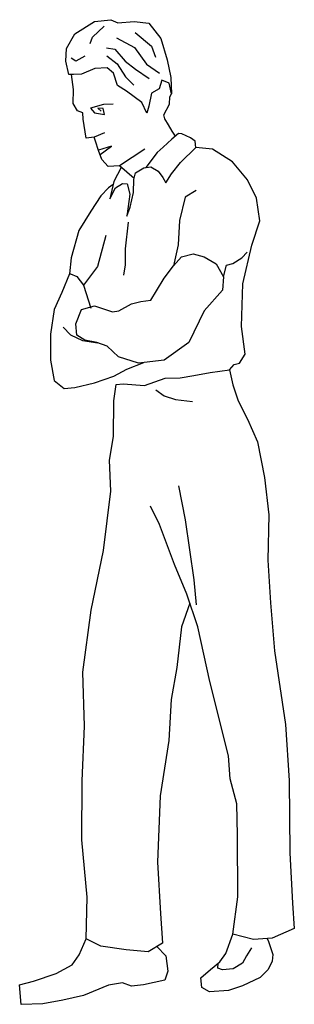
# Model space of a CAD drawing. Header units: millimetres. Extents: x 359.65 to 360.17, y 251.11 to 252.97.
import ezdxf

# ---------------------------------------------------------------- set-up
doc = ezdxf.new("R2010")
doc.units = ezdxf.units.MM
doc.layers.add('GENTE', color=4, linetype='Continuous')

# ---------------------------------------------------------------- blocks, each defined once
blk = doc.blocks.new('B-G4')
at = {"layer": 'GENTE'}
blk.add_lwpolyline([(0.2727, 1.7768), (0.2671, 1.8017), (0.2684, 1.8257), (0.2842, 1.8534), (0.3215, 1.877), (0.3523, 1.8802), (0.3654, 1.8743), (0.3962, 1.8765), (0.4237, 1.8735), (0.4465, 1.8447), (0.4584, 1.8047), (0.4658, 1.7713), (0.467, 1.7404), (0.4625, 1.7602), (0.4487, 1.7658), (0.4438, 1.7496), (0.4293, 1.7415), (0.4238, 1.7167), (0.4205, 1.7037), (0.4107, 1.7241), (0.3819, 1.7452), (0.3646, 1.7559), (0.3574, 1.7791), (0.3452, 1.7892), (0.3222, 1.7878), (0.2967, 1.7771), (0.282, 1.7769)], close=True, dxfattribs=at)
for points in [[(0.3129, 1.835), (0.3178, 1.847), (0.3398, 1.868)], [(0.3632, 1.8461), (0.397, 1.8277), (0.4198, 1.7963), (0.4441, 1.7795)], [(0.3983, 1.8559), (0.4288, 1.83), (0.4367, 1.8095)], [(0.3439, 1.8269), (0.3601, 1.8244), (0.3793, 1.8017), (0.3986, 1.7866), (0.4247, 1.7689)], [(0.303, 1.8115), (0.286, 1.802), (0.2773, 1.8077)], [(0.3448, 1.8122), (0.3639, 1.7971), (0.3798, 1.7726), (0.3955, 1.7564)], [(0.3403, 1.6664), (0.3208, 1.6582), (0.3054, 1.6563), (0.2997, 1.6924), (0.2995, 1.7044), (0.2892, 1.7084), (0.2811, 1.722), (0.2817, 1.7487), (0.2778, 1.7768)], [(0.4745, 1.6604), (0.4681, 1.6701), (0.4611, 1.682), (0.454, 1.6932), (0.4522, 1.7007), (0.4631, 1.7208), (0.4638, 1.7343), (0.467, 1.7404)], [(0.3568, 1.7207), (0.3382, 1.7203), (0.314, 1.7134), (0.3214, 1.7043), (0.3401, 1.7011), (0.3378, 1.7123), (0.3274, 1.7134), (0.3337, 1.7074)], [(0.4165, 1.6358), (0.3687, 1.6041), (0.3474, 1.6031), (0.3352, 1.6166), (0.3288, 1.6336), (0.3234, 1.6507), (0.3208, 1.6582)], [(0.3718, 1.6015), (0.3582, 1.5748), (0.3501, 1.5421), (0.3608, 1.5629), (0.3744, 1.5709), (0.383, 1.5701), (0.3884, 1.5506), (0.3822, 1.5093), (0.3888, 1.5266), (0.3953, 1.5541), (0.3958, 1.5788), (0.3991, 1.5909), (0.4143, 1.6007), (0.428, 1.6026), (0.4419, 1.5943), (0.4506, 1.5824), (0.456, 1.5722), (0.4669, 1.5895), (0.4838, 1.6104), (0.5125, 1.639), (0.5113, 1.651), (0.5026, 1.657), (0.4863, 1.6645), (0.4802, 1.6652), (0.4676, 1.6547), (0.4514, 1.6397), (0.4396, 1.6293), (0.4184, 1.6013)], [(0.3318, 1.6257), (0.3537, 1.6416), (0.3287, 1.634)], [(0.5765, 1.2192), (0.5849, 1.2296), (0.5951, 1.2322), (0.6061, 1.2488), (0.5992, 1.3009), (0.6013, 1.3815), (0.6183, 1.4548), (0.6337, 1.5003), (0.6271, 1.5431), (0.6102, 1.5781), (0.5822, 1.6119), (0.5441, 1.6361), (0.5125, 1.639)], [(0.3963, 1.5804), (0.3687, 1.6041)], [(0.3568, 1.5691), (0.3481, 1.5627), (0.3336, 1.548), (0.3145, 1.5185), (0.2918, 1.4821), (0.2772, 1.4305), (0.2742, 1.4003), (0.276, 1.4003), (0.288, 1.3954), (0.3003, 1.3794)], [(0.5137, 1.5577), (0.4924, 1.5454), (0.4821, 1.5013), (0.4794, 1.455), (0.4705, 1.4154), (0.4856, 1.4328), (0.5078, 1.4383), (0.5285, 1.4328), (0.551, 1.4194), (0.5651, 1.3946), (0.5709, 1.417), (0.5828, 1.4199), (0.5998, 1.4305), (0.6099, 1.4417)], [(0.3851, 1.4981), (0.3791, 1.4475), (0.3795, 1.4174), (0.3764, 1.3978)], [(0.3427, 1.4727), (0.3272, 1.4141), (0.3003, 1.3794), (0.3147, 1.3358)], [(0.5651, 1.3946), (0.563, 1.3699), (0.5284, 1.3306), (0.4995, 1.2711), (0.4527, 1.2378), (0.4048, 1.2319), (0.3669, 1.244), (0.345, 1.2643), (0.326, 1.2708), (0.3029, 1.2756), (0.2881, 1.2849), (0.286, 1.3062), (0.2969, 1.3331), (0.3215, 1.3403), (0.3552, 1.3288), (0.3672, 1.3307), (0.391, 1.3439), (0.4091, 1.3486), (0.4279, 1.3506), (0.4386, 1.3686), (0.4529, 1.3921), (0.4705, 1.4154)], [(0.2742, 1.4003), (0.2594, 1.365), (0.2454, 1.333), (0.2383, 1.2866), (0.2384, 1.2378), (0.2449, 1.1992), (0.264, 1.1841), (0.2845, 1.1861), (0.3214, 1.1946), (0.3579, 1.2071), (0.3827, 1.2203), (0.4148, 1.2331)], [(0.2621, 1.2999), (0.2761, 1.2854), (0.2985, 1.2748), (0.3277, 1.2702)], [(0.5016, 0.7786), (0.4857, 0.734), (0.4767, 0.6574), (0.4663, 0.5972), (0.4617, 0.52), (0.4452, 0.4151), (0.4404, 0.2899), (0.4463, 0.1932), (0.4497, 0.1374), (0.4225, 0.1206), (0.3813, 0.1243), (0.3332, 0.1312), (0.3055, 0.1454), (0.3077, 0.2243), (0.2974, 0.3322), (0.2981, 0.4437), (0.3025, 0.5466), (0.2992, 0.6487), (0.3152, 0.7655), (0.3384, 0.8784), (0.3521, 0.99), (0.3494, 1.049), (0.3573, 1.0937), (0.3579, 1.1608), (0.3626, 1.1918), (0.3753, 1.1927), (0.4158, 1.1899), (0.455, 1.2035), (0.4834, 1.204), (0.509, 1.2086), (0.5398, 1.2142), (0.5765, 1.2192)], [(0.5765, 1.2192), (0.583, 1.1909), (0.5928, 1.1609), (0.6105, 1.1262), (0.6293, 1.0836), (0.6424, 1.016), (0.6504, 0.9458), (0.6491, 0.86), (0.6538, 0.7795), (0.6613, 0.6888), (0.6824, 0.5502), (0.6892, 0.444), (0.6904, 0.3076), (0.6954, 0.2126), (0.6988, 0.1647), (0.657, 0.1466), (0.622, 0.1443), (0.5824, 0.154), (0.5923, 0.2247), (0.5914, 0.3413), (0.5905, 0.4003), (0.5777, 0.4474), (0.5744, 0.4909), (0.5395, 0.631), (0.5166, 0.7345), (0.4958, 0.7959), (0.4726, 0.8521), (0.4439, 0.9271), (0.4272, 0.9621)], [(0.4374, 1.1817), (0.4531, 1.17), (0.4745, 1.1634), (0.5064, 1.1595)], [(0.4798, 1.0006), (0.4928, 0.9364), (0.509, 0.8228), (0.5132, 0.7756)], [(0.6478, 0.146), (0.6502, 0.1406), (0.6585, 0.1158), (0.657, 0.103), (0.6494, 0.0875), (0.6342, 0.0725), (0.6011, 0.0566), (0.5746, 0.0476), (0.5386, 0.0453), (0.524, 0.0536), (0.522, 0.0717), (0.5406, 0.0874), (0.5583, 0.1022), (0.5693, 0.1178), (0.5824, 0.154)], [(0.4392, 0.1309), (0.4562, 0.1135), (0.4601, 0.0844), (0.4542, 0.0672), (0.4139, 0.0587), (0.391, 0.0559), (0.3744, 0.0625), (0.3481, 0.0577), (0.3004, 0.0381), (0.2618, 0.0298), (0.2235, 0.0224), (0.183, 0.0217), (0.18, 0.0584), (0.2064, 0.0657), (0.249, 0.0801), (0.2789, 0.096), (0.2923, 0.1151), (0.3055, 0.1454)], [(0.6179, 0.1281), (0.6088, 0.1133), (0.6012, 0.0994), (0.5835, 0.0889), (0.5629, 0.0868), (0.5543, 0.0901), (0.555, 0.0995)]]:
    blk.add_lwpolyline(points, dxfattribs=at)

msp = doc.modelspace()

# ---------------------------------------------------------------- block references
at = {"layer": 'GENTE'}
msp.add_blockref('B-G4', (359.4697, 251.0859), dxfattribs=at)

doc.saveas('drawing.dxf')
